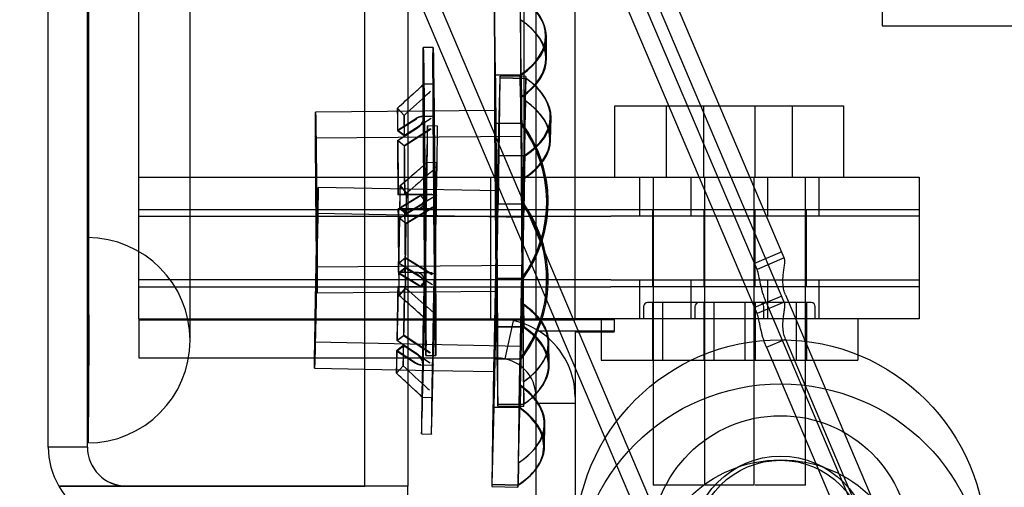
# Model space of a CAD drawing. Header units: inches. Extents: x 1 to 359, y -2 to 239.
# Tile 70 of 88: x 202.44 to 204.84, y 83.59 to 84.73. Entities that reach past the tile are written whole.
import ezdxf
from ezdxf.enums import TextEntityAlignment as Align
from ezdxf.lldxf.tags import DXFTag

# ---------------------------------------------------------------- set-up
doc = ezdxf.new("R2010")
doc.units = ezdxf.units.IN
doc.header["$MEASUREMENT"] = 0
for name, color, linetype in [('COM53964-2', 7, 'Continuous'), ('COM70098', 7, 'Continuous'), ('COM70220', 7, 'Continuous'), ('COM70739-9', 7, 'Continuous'), ('COM70839-3', 7, 'Continuous'), ('COM71196-8', 7, 'Continuous'), ('COM71299-8', 7, 'Continuous'), ('COM71300-8', 7, 'Continuous'), ('COM71301-8', 7, 'Continuous'), ('Default', 7, 'Continuous'), ('GSK87756', 7, 'Continuous'), ('NTS18147', 7, 'Continuous'), ('NTS86070', 7, 'Continuous'), ('ROL87452', 7, 'Continuous'), ('RVT17786', 7, 'Continuous'), ('SCC180005', 7, 'Continuous'), ('WAF25376', 7, 'Continuous'), ('WAM30038', 7, 'Continuous')]:
    doc.layers.add(name, color=color, linetype=linetype)
doc.styles.add('SEACAD_Times_New_Roman', font='times.ttf')
tags = doc.linetypes.add('HIDDEN2', pattern=[0.1875, 0.125, -0.0625]).pattern_tags.tags
tags[6:7] = [DXFTag(74, 4), DXFTag(75, 0), DXFTag(340, '0'), DXFTag(46, 0.0), DXFTag(50, 0.0), DXFTag(44, 0.0), DXFTag(45, 0.0)]
tags[4:5] = [DXFTag(74, 4), DXFTag(75, 0), DXFTag(340, '0'), DXFTag(46, 0.0), DXFTag(50, 0.0), DXFTag(44, 0.0), DXFTag(45, 0.0)]
doc.dimstyles.new('HAMMOND_(STH_-_540x360)', dxfattribs={"dimtxt": 2, "dimasz": 2.5, "dimexe": 1, "dimexo": 1, "dimgap": 0.5, "dimtad": 0, "dimtih": 1, "dimtoh": 1, "dimzin": 0, "dimdsep": 46, "dimtxsty": 'SEACAD_Times_New_Roman', "dimblk1": '_SE_FILLED', "dimblk2": '_SE_FILLED', "dimsah": 1, "dimcen": 1, "dimadec": 0, "dimazin": 0, "dimtfac": 0.8, "dimtofl": 0, "dimtmove": 0, "dimatfit": 3, "dimfxl": 1, "dimtolj": 1, "dimtzin": 0, "dimarcsym": 0})

# ---------------------------------------------------------------- blocks, each defined once
blk = doc.blocks.new('SE4')
at = {"layer": 'COM53964-2', "color": 7, "linetype": 'HIDDEN2'}
for p, q in [((204.5407, 84.8525), (204.5407, 84.7145)), ((204.5417, 84.7145), (204.5417, 84.8525)), ((204.5407, 84.7145), (226.9157, 84.7145))]:
    blk.add_line(p, q, dxfattribs=at)
at = {"layer": 'COM70098', "color": 7, "linetype": 'HIDDEN2'}
for p, q in [((202.7317, 84.3455), (203.8807, 84.3455)), ((203.5887, 84.2505), (203.5887, 84.3455)), ((203.8807, 84.3455), (204.6307, 84.3455)), ((203.9504, 84.3455), (203.9504, 84.2505)), ((204.0754, 84.3455), (204.0754, 84.2505)), ((204.2629, 84.2505), (204.2629, 84.3455)), ((204.3879, 84.2505), (204.3879, 84.3455)), ((204.6307, 84.3455), (204.6307, 84.2505)), ((202.7317, 84.2505), (203.8807, 84.2505)), ((204.6307, 84.2505), (203.8807, 84.2505)), ((203.8807, 84.0955), (202.7317, 84.0955)), ((203.5887, 84.0005), (203.5887, 84.0955)), ((203.8807, 84.0955), (204.6307, 84.0955)), ((203.9504, 84.0955), (203.9504, 84.0005)), ((204.0754, 84.0955), (204.0754, 84.0005)), ((204.2629, 84.0005), (204.2629, 84.0955)), ((204.3879, 84.0005), (204.3879, 84.0955)), ((204.6307, 84.0955), (204.6307, 84.0005)), ((204.6307, 84.0005), (203.8807, 84.0005))]:
    blk.add_line(p, q, dxfattribs=at)
at = {"layer": 'COM70220', "color": 7, "linetype": 'HIDDEN2'}
for p, q in [((202.6077, 84.1985), (202.6077, 145.2585)), ((202.6087, 84.1985), (202.6087, 145.2585)), ((202.6107, 84.1985), (202.6107, 145.2585)), ((202.8567, 84.1985), (202.8567, 145.2585)), ((202.6077, 83.6995), (202.6077, 84.1985)), ((202.6077, 84.1975), (202.6087, 84.1975)), ((202.6087, 83.6995), (202.6087, 84.1985)), ((202.6087, 84.1975), (202.6107, 83.9485)), ((202.6107, 83.9485), (202.6107, 84.1985)), ((202.8567, 83.9485), (202.8567, 84.1985)), ((202.6107, 83.9485), (202.6087, 83.6995)), ((202.6087, 83.6995), (202.6077, 83.6995))]:
    blk.add_line(p, q, dxfattribs=at)
for start, end in [(0, 90), (270, 0)]:
    blk.add_arc((202.6067, 83.9485), 0.25, start, end, dxfattribs=at)
at = {"layer": 'COM70739-9', "color": 7, "linetype": 'HIDDEN2'}
blk.add_line((203.6687, 144.9655), (203.6687, 84.3455), dxfattribs=at)
at = {"layer": 'COM70839-3', "color": 7, "linetype": 'HIDDEN2'}
for p, q in [((204.3026, 84.1492), (203.5264, 85.9784)), ((204.2363, 84.1211), (203.4601, 85.9503)), ((204.3026, 84.0417), (203.5264, 85.8709)), ((204.2363, 84.0136), (203.4601, 85.8428)), ((203.0375, 85.771), (204.1345, 83.1858)), ((203.0375, 85.6635), (203.7432, 84.0005)), ((204.2964, 84.1637), (204.2302, 84.1356)), ((204.3026, 84.1492), (204.2363, 84.1211)), ((204.2964, 84.0562), (204.2302, 84.0281)), ((204.3057, 84.059), (204.5936, 83.3806)), ((204.3026, 84.0417), (204.2363, 84.0136)), ((204.2593, 84.0393), (204.5472, 83.3609)), ((203.7559, 83.9705), (204.1345, 83.0783)), ((204.2593, 83.9318), (204.3057, 83.9515)), ((204.2593, 83.9318), (204.5472, 83.2534)), ((204.3057, 83.9515), (204.5936, 83.2731))]:
    blk.add_line(p, q, dxfattribs=at)
at = {"layer": 'COM70839-3', "color": 7, "linetype": 'Continuous'}
blk.add_line((203.7432, 84.0005), (203.7559, 83.9705), dxfattribs=at)
at = {"layer": 'COM70839-3', "color": 7, "linetype": 'HIDDEN2'}
for points, knots in [([(204.3057, 84.059), (204.3049, 84.061), (204.3034, 84.0649), (204.3016, 84.071), (204.3004, 84.0772), (204.2988, 84.0905), (204.2997, 84.1061), (204.3017, 84.1195), (204.3028, 84.127), (204.3036, 84.133), (204.3041, 84.1391), (204.304, 84.1448), (204.3031, 84.1477), (204.3026, 84.1492)], [0, 0, 0, 0, 0.049102, 0.098523, 0.149018, 0.200844, 0.426475, 0.554365, 0.622319, 0.692911, 0.79099, 0.893216, 1, 1, 1, 1]), ([(204.2593, 84.0393), (204.2588, 84.0406), (204.2583, 84.0418), (204.2577, 84.0432), (204.2575, 84.0436), (204.2572, 84.0444), (204.2571, 84.0446), (204.2561, 84.0472), (204.2554, 84.0491), (204.2534, 84.0547), (204.252, 84.0588), (204.2485, 84.0705), (204.2466, 84.0781), (204.2418, 84.1), (204.2399, 84.1127), (204.2363, 84.1211)], [0, 0, 0, 0, 0.03125, 0.03125, 0.046875, 0.046875, 0.0625, 0.0625, 0.125, 0.125, 0.25, 0.25, 0.5, 0.5, 1, 1, 1, 1]), ([(204.3057, 83.9515), (204.3049, 83.9535), (204.3034, 83.9574), (204.3016, 83.9634), (204.3004, 83.9697), (204.2988, 83.983), (204.2997, 83.9986), (204.3017, 84.012), (204.3028, 84.0194), (204.3036, 84.0255), (204.3041, 84.0315), (204.304, 84.0373), (204.3031, 84.0402), (204.3026, 84.0417)], [0, 0, 0, 0, 0.049102, 0.098523, 0.149018, 0.200844, 0.426475, 0.554365, 0.622319, 0.692911, 0.79099, 0.893216, 1, 1, 1, 1]), ([(204.2593, 83.9318), (204.2588, 83.9331), (204.2583, 83.9342), (204.2577, 83.9357), (204.2575, 83.9361), (204.2572, 83.9369), (204.2571, 83.9371), (204.2561, 83.9397), (204.2554, 83.9416), (204.2534, 83.9472), (204.252, 83.9513), (204.2485, 83.963), (204.2466, 83.9706), (204.2418, 83.9925), (204.2399, 84.0052), (204.2363, 84.0136)], [0, 0, 0, 0, 0.03125, 0.03125, 0.046875, 0.046875, 0.0625, 0.0625, 0.125, 0.125, 0.25, 0.25, 0.5, 0.5, 1, 1, 1, 1])]:
    blk.add_open_spline(points, degree=3, knots=knots, dxfattribs=at)
at = {"layer": 'COM71196-8', "color": 7, "linetype": 'Continuous'}
for p, q in [((203.2817, 83.5936), (203.2817, 145.9354)), ((202.5117, 83.6885), (202.5117, 145.8405)), ((203.3867, 83.9055), (203.3867, 83.5936)), ((202.7017, 83.5936), (202.5371, 83.5936)), ((202.5371, 83.5935), (202.7017, 83.5935)), ((202.7017, 83.5936), (203.2817, 83.5936)), ((203.3867, 83.5935), (202.7017, 83.5935)), ((203.3867, 83.5936), (203.2817, 83.5936)), ((203.3867, 83.4985), (203.3867, 83.5935))]:
    blk.add_line(p, q, dxfattribs=at)
at = {"layer": 'COM71196-8', "color": 7, "linetype": 'HIDDEN2'}
for p, q in [((202.6067, 83.6885), (202.6067, 145.8405)), ((203.3867, 145.4055), (203.3867, 83.9055)), ((202.6067, 83.6885), (202.5117, 83.6885))]:
    blk.add_line(p, q, dxfattribs=at)
at = {"layer": 'COM71196-8', "color": 7, "linetype": 'Continuous'}
for start, end in [(180, 210), (210, 270)]:
    blk.add_arc((202.7017, 83.6885), 0.19, start, end, dxfattribs=at)
at = {"layer": 'COM71196-8', "color": 7, "linetype": 'HIDDEN2'}
blk.add_arc((202.7017, 83.6885), 0.095, 180, 270, dxfattribs=at)
at = {"layer": 'COM71196-8', "color": 7, "linetype": 'Continuous'}
blk.add_ellipse((202.7017, 83.6885), major_axis=(0.19, 0), ratio=0.999171, start_param=3.141593, end_param=3.665191, dxfattribs=at)
at = {"layer": 'COM71196-8', "color": 7, "linetype": 'HIDDEN2'}
blk.add_ellipse((202.7017, 83.6885), major_axis=(0.095, 0), ratio=0.999171, start_param=3.141593, end_param=4.712389, dxfattribs=at)
at = {"layer": 'COM71299-8', "color": 7, "linetype": 'HIDDEN2'}
for p, q in [((202.7317, 84.0005), (202.7317, 83.9055)), ((203.6235, 83.9034), (203.6434, 83.9963)), ((202.7317, 83.9055), (203.2817, 83.9055)), ((203.6987, 83.7955), (203.7937, 83.7955))]:
    blk.add_line(p, q, dxfattribs=at)
at = {"layer": 'COM71299-8', "color": 7, "linetype": 'Continuous'}
for p, q in [((203.6987, 76.8155), (203.6987, 83.9705)), ((203.7937, 83.9705), (203.6987, 83.9705)), ((203.2817, 83.9055), (203.6037, 83.9055))]:
    blk.add_line(p, q, dxfattribs=at)
for radius, start in [(0.19, 58.4332), (0.095, 0)]:
    blk.add_arc((203.6037, 83.8105), radius, start, 90, dxfattribs=at)
at = {"layer": 'COM71299-8', "color": 7, "linetype": 'HIDDEN2'}
blk.add_arc((203.6037, 83.8105), 0.19, 0, 58.4332, dxfattribs=at)
at = {"layer": 'COM71300-8', "color": 7, "linetype": 'HIDDEN2'}
for p, q in [((202.7317, 83.998), (203.6037, 83.998)), ((203.6037, 83.998), (203.7127, 83.998)), ((203.6987, 84.0005), (203.6987, 83.998)), ((203.7443, 83.998), (203.7937, 83.998)), ((203.7937, 84.0005), (203.7937, 83.998)), ((203.8887, 83.998), (203.7937, 83.998)), ((203.8887, 83.968), (203.7937, 83.968)), ((203.8887, 83.968), (203.8887, 83.9705))]:
    blk.add_line(p, q, dxfattribs=at)
at = {"layer": 'COM71300-8', "color": 7, "linetype": 'Continuous'}
blk.add_line((203.7127, 83.998), (203.7443, 83.998), dxfattribs=at)
at = {"layer": 'COM71301-8', "color": 7, "linetype": 'HIDDEN2'}
for p, q in [((202.7317, 84.0005), (202.7317, 145.3105)), ((203.7937, 84.0005), (203.7937, 145.3105)), ((202.7317, 84.0005), (203.2817, 84.0005))]:
    blk.add_line(p, q, dxfattribs=at)
at = {"layer": 'COM71301-8', "color": 7, "linetype": 'Continuous'}
for p, q in [((203.6987, 84.0005), (203.6987, 145.3105)), ((203.2817, 84.0005), (203.6037, 84.0005)), ((203.6037, 84.0005), (203.6987, 84.0005)), ((203.8887, 84.0005), (203.6987, 84.0005)), ((203.8887, 84.0005), (203.8887, 83.9705)), ((203.8887, 83.9705), (203.7937, 83.9705)), ((203.7937, 83.9705), (203.7937, 76.7205))]:
    blk.add_line(p, q, dxfattribs=at)
at = {"layer": 'GSK87756', "color": 7, "linetype": 'HIDDEN2'}
for p, q in [((202.7317, 84.267), (203.8807, 84.267)), ((203.5887, 84.079), (203.5887, 84.267)), ((203.8807, 84.267), (204.6307, 84.267)), ((203.9817, 84.267), (203.9817, 84.079)), ((204.1067, 84.267), (204.1067, 84.079)), ((204.2317, 84.079), (204.2317, 84.267)), ((204.3567, 84.079), (204.3567, 84.267)), ((204.6307, 84.267), (204.6307, 84.079)), ((202.7317, 84.079), (203.8807, 84.079)), ((204.6307, 84.079), (203.8807, 84.079))]:
    blk.add_line(p, q, dxfattribs=at)
at = {"layer": 'NTS18147', "color": 7, "linetype": 'HIDDEN2'}
for p, q in [((203.5969, 84.7831), (203.5972, 84.5944)), ((203.6003, 84.5944), (203.5974, 84.7831)), ((203.6605, 84.7291), (203.6599, 84.7836)), ((203.6607, 84.7291), (203.6604, 84.7837)), ((203.6605, 84.7291), (203.6608, 84.5403)), ((203.6636, 84.5403), (203.6607, 84.7291)), ((203.7226, 84.636), (203.722, 84.6905)), ((203.7242, 84.6345), (203.7238, 84.6891)), ((203.6602, 84.5949), (203.5972, 84.5944)), ((203.6003, 84.5944), (203.6633, 84.5949)), ((203.6108, 84.5875), (203.6058, 84.3988)), ((203.6089, 84.3987), (203.6113, 84.5875)), ((203.6108, 84.5875), (203.6738, 84.5862)), ((203.6741, 84.5909), (203.6111, 84.5921)), ((203.6743, 84.5862), (203.6113, 84.5875)), ((203.6608, 84.5403), (203.6602, 84.5949)), ((203.6636, 84.5403), (203.6633, 84.5949)), ((203.6728, 84.5317), (203.6738, 84.5862)), ((203.6731, 84.5317), (203.6743, 84.5862)), ((203.6728, 84.5317), (203.6678, 84.343)), ((203.6707, 84.3429), (203.6731, 84.5317)), ((203.5995, 84.5078), (203.162, 84.5041)), ((203.7323, 84.4368), (203.7333, 84.4914)), ((203.7339, 84.4354), (203.7351, 84.4899)), ((203.5979, 84.4765), (203.6609, 84.4771)), ((203.5979, 84.4765), (203.6011, 84.099)), ((203.6645, 84.4771), (203.6015, 84.4766)), ((203.6047, 84.099), (203.6015, 84.4766)), ((203.6612, 84.4771), (203.6609, 84.4771)), ((203.6612, 84.4771), (203.6644, 84.0996)), ((203.6675, 84.0996), (203.6643, 84.4771)), ((203.6643, 84.4771), (203.6645, 84.4771)), ((203.663, 84.4448), (203.1625, 84.4406)), ((203.6688, 84.3975), (203.6058, 84.3988)), ((203.6089, 84.3987), (203.6719, 84.3975)), ((203.6678, 84.343), (203.6688, 84.3975)), ((203.6707, 84.3429), (203.6719, 84.3975)), ((203.6056, 84.3122), (203.1682, 84.3208)), ((203.6032, 84.281), (203.5958, 83.9055)), ((203.5994, 83.9035), (203.6068, 84.2809)), ((203.6032, 84.281), (203.6662, 84.2797)), ((203.6698, 84.2797), (203.6068, 84.2809)), ((203.6664, 84.2797), (203.659, 83.9023)), ((203.6621, 83.9022), (203.6695, 84.2797)), ((203.6664, 84.2797), (203.6662, 84.2797)), ((203.6695, 84.2797), (203.6698, 84.2797)), ((203.6674, 84.2474), (203.167, 84.2573)), ((203.1652, 84.1276), (203.6657, 84.1318)), ((203.6641, 84.0996), (203.6011, 84.099)), ((203.6047, 84.099), (203.6677, 84.0996)), ((203.6644, 84.0996), (203.6641, 84.0996)), ((203.6675, 84.0996), (203.6677, 84.0996)), ((203.1657, 84.0641), (203.6032, 84.0678)), ((203.665, 84.0363), (203.6679, 83.8475)), ((203.665, 84.0363), (203.6653, 84.0005)), ((203.6682, 83.8475), (203.6679, 84.0363)), ((203.6679, 84.0363), (203.6685, 83.9817)), ((203.6024, 83.9812), (203.6654, 83.9817)), ((203.6024, 83.9812), (203.6035, 83.9055)), ((203.6685, 83.9817), (203.6055, 83.9812)), ((203.6058, 83.7925), (203.6055, 83.9812)), ((203.6653, 83.9902), (203.6654, 83.9817)), ((203.1608, 83.9444), (203.6612, 83.9345)), ((203.7288, 83.8872), (203.7285, 83.9417)), ((203.7306, 83.8886), (203.73, 83.9432)), ((203.5994, 83.9035), (203.6623, 83.9022)), ((203.6587, 83.9023), (203.6036, 83.9034)), ((203.659, 83.9023), (203.6587, 83.9023)), ((203.6621, 83.9022), (203.6623, 83.9022)), ((203.1595, 83.8809), (203.4463, 83.8752)), ((203.5952, 83.8723), (203.5969, 83.8723)), ((203.6579, 83.839), (203.6554, 83.6503)), ((203.6557, 83.6503), (203.6607, 83.839)), ((203.6579, 83.839), (203.6568, 83.7882)), ((203.6607, 83.839), (203.6598, 83.7844)), ((203.6679, 83.8475), (203.6683, 83.793)), ((203.6682, 83.8475), (203.6688, 83.7934)), ((203.6058, 83.7925), (203.6688, 83.793)), ((203.5918, 83.597), (203.5968, 83.7857)), ((203.6598, 83.7844), (203.5968, 83.7857)), ((203.7174, 83.6882), (203.7186, 83.7427)), ((203.7193, 83.6896), (203.7202, 83.7441)), ((203.6554, 83.6503), (203.6542, 83.5957)), ((203.6557, 83.6503), (203.6548, 83.5961)), ((203.5918, 83.597), (203.6548, 83.5957))]:
    blk.add_line(p, q, dxfattribs=at)
at = {"layer": 'NTS18147', "color": 7, "linetype": 'Continuous'}
for p, q in [((203.6653, 84.0005), (203.6653, 83.9902)), ((203.5958, 83.9055), (203.5957, 83.9035)), ((203.6036, 83.9034), (203.5957, 83.9035)), ((203.6035, 83.9055), (203.6053, 83.7924)), ((203.4463, 83.8752), (203.5952, 83.8723)), ((203.6683, 83.793), (203.6053, 83.7924)), ((203.6056, 83.7878), (203.6686, 83.7883)), ((203.6568, 83.7882), (203.6567, 83.7845)), ((203.6688, 83.7934), (203.6688, 83.793)), ((203.5937, 83.7857), (203.5912, 83.597)), ((203.5937, 83.7857), (203.6567, 83.7845)), ((203.6542, 83.5957), (203.5912, 83.597)), ((203.5914, 83.5923), (203.6544, 83.5911)), ((203.6548, 83.5961), (203.6548, 83.5957))]:
    blk.add_line(p, q, dxfattribs=at)
at = {"layer": 'NTS18147', "color": 7, "linetype": 'HIDDEN2'}
for centre, start, end in [((203.4062, 84.2861), 324.1193, 36.8513), ((203.4064, 84.2861), 324.1193, 36.8513), ((203.4096, 84.2862), 324.1193, 36.8513), ((203.4098, 84.2862), 324.1193, 36.8513), ((203.4062, 84.0961), 322.5032, 35.2352), ((203.4064, 84.0961), 322.5032, 35.2352), ((203.4095, 84.096), 342.5442, 35.2352), ((203.4098, 84.096), 342.5452, 35.2352), ((203.4095, 84.096), 322.5032, 341.1908), ((203.4098, 84.096), 322.5032, 341.1463)]:
    blk.add_arc(centre, 0.3183, start, end, dxfattribs=at)
at = {"layer": 'NTS18147', "color": 7, "linetype": 'Continuous'}
for centre, start, end in [((203.4095, 84.096), 341.1908, 342.5442), ((203.4098, 84.096), 341.1463, 342.5452)]:
    blk.add_arc(centre, 0.3183, start, end, dxfattribs=at)
at = {"layer": 'NTS18147', "color": 7, "linetype": 'HIDDEN2'}
for centre, major_axis, ratio, start_param, end_param in [((203.4037, 84.6871), (-0.3183, -0.0034), 0.499987, 2.502372, 3.771791), ((203.4055, 84.6871), (-0.3183, -0.002), 0.500005, 2.511394, 3.780813), ((203.4043, 84.6325), (-0.3183, -0.0034), 0.499987, 2.502372, 3.771791), ((203.4058, 84.6325), (-0.3183, -0.002), 0.500005, 2.511394, 3.780813), ((203.6013, 84.2878), (-0.0042, 0.5), 0.003907, 0.910709, 1.183666), ((203.6013, 84.2878), (-0.0042, 0.5), 0.003907, -1.183686, -0.910729), ((203.6013, 84.0922), (-0.0099, -0.4999), 0.003907, 3.005105, 3.278062), ((203.6643, 84.2883), (-0.0042, 0.5), 0.003907, 0.910709, 1.183666), ((203.6643, 84.2883), (-0.0042, 0.5), 0.003907, -1.183686, -0.910729), ((203.415, 84.497), (-0.3183, 0.0056), 0.499988, 2.502372, 3.771791), ((203.4168, 84.4969), (-0.3183, 0.007), 0.500004, 2.511394, 3.780813), ((203.6643, 84.091), (-0.0099, -0.4999), 0.003907, 3.005105, 3.278062), ((203.414, 84.4424), (-0.3183, 0.0056), 0.499988, 2.502372, 3.771791), ((203.4156, 84.4424), (-0.3183, 0.007), 0.500004, 2.511394, 3.780813), ((203.1639, 84.2841), (0.0019, -0.22), 0.003907, 0, 6.283175), ((203.6013, 84.0922), (0.0099, 0.4999), 0.003907, 0.91071, 1.183667), ((203.6013, 84.0922), (0.0099, 0.4999), 0.003907, -1.183685, -0.910728), ((203.6643, 84.091), (0.0099, 0.4999), 0.003907, 0.91071, 1.183667), ((203.6643, 84.091), (0.0099, 0.4999), 0.003907, -1.183685, -0.910728), ((203.1639, 84.1009), (-0.0043, -0.22), 0.003907, 0, 6.283176), ((203.6643, 84.2883), (0.0042, -0.5), 0.003907, -1.183686, -0.957444), ((203.6643, 84.2883), (0.0042, -0.5), 0.003907, 0.910709, 1.183666), ((203.6013, 84.2878), (0.0042, -0.5), 0.003907, -1.183686, -0.910729), ((203.6013, 84.2878), (0.0042, -0.5), 0.003907, 0.910709, 1.183666), ((203.4101, 83.9397), (-0.3183, -0.002), 0.500005, 3.520826, 3.780813), ((203.4117, 83.9398), (-0.3183, -0.0034), 0.499987, 3.51171, 3.771791), ((203.6643, 84.2883), (0.0042, -0.5), 0.003907, -0.932109, -0.910729), ((203.4105, 83.8852), (-0.3183, -0.002), 0.500005, 2.697258, 3.780813), ((203.4123, 83.8852), (-0.3183, -0.0034), 0.499987, 2.68242, 3.771791), ((203.4101, 83.9397), (-0.3183, -0.002), 0.500005, 2.511394, 3.323652), ((203.4117, 83.9398), (-0.3183, -0.0034), 0.499987, 2.502372, 3.314557), ((203.6013, 84.0922), (-0.0099, -0.4999), 0.003907, 0.91071, 1.183667), ((203.6643, 84.091), (-0.0099, -0.4999), 0.003907, -1.183685, -0.910728), ((203.6643, 84.091), (-0.0099, -0.4999), 0.003907, 0.91071, 1.183667), ((203.4003, 83.7497), (-0.3183, 0.007), 0.500004, 3.575099, 3.780813), ((203.4019, 83.7497), (-0.3183, 0.0056), 0.499988, 3.574759, 3.771791), ((203.6013, 84.2878), (-0.0042, 0.5), 0.003907, 3.141593, 3.278061), ((203.4003, 83.7497), (-0.3183, 0.007), 0.500004, 2.511394, 3.508592), ((203.4019, 83.7497), (-0.3183, 0.0056), 0.499988, 2.502372, 3.520334), ((203.401, 83.6951), (-0.3183, 0.0056), 0.499988, 2.78871, 3.771791), ((203.3991, 83.6952), (-0.3183, 0.007), 0.500004, 2.807566, 3.497614), ((203.6013, 84.0922), (0.0099, 0.4999), 0.003907, 3.141593, 3.278062)]:
    blk.add_ellipse(centre, major_axis=major_axis, ratio=ratio, start_param=start_param, end_param=end_param, dxfattribs=at)
for centre, major_axis in [((203.6013, 84.2878), (0.0019, -0.22)), ((203.1639, 84.2841), (0.0013, -0.1565)), ((203.6643, 84.2883), (0.0013, -0.1565)), ((203.6013, 84.0922), (-0.0043, -0.22)), ((203.1639, 84.1009), (-0.0031, -0.1565)), ((203.6643, 84.091), (-0.0031, -0.1565))]:
    blk.add_ellipse(centre, major_axis=major_axis, ratio=0.003907, dxfattribs=at)
at = {"layer": 'NTS18147', "color": 7, "linetype": 'Continuous'}
for centre, major_axis, ratio, start_param, end_param in [((203.6643, 84.2883), (0.0042, -0.5), 0.003907, -0.957444, -0.932109), ((203.4101, 83.9397), (-0.3183, -0.002), 0.500005, 3.323652, 3.520826), ((203.4117, 83.9398), (-0.3183, -0.0034), 0.499987, 3.314557, 3.51171), ((203.6013, 84.0922), (-0.0099, -0.4999), 0.003907, -1.183685, -0.910728), ((203.4105, 83.8852), (-0.3183, -0.002), 0.500005, -3.771791, -3.585927), ((203.4123, 83.8852), (-0.3183, -0.0034), 0.499987, -3.780813, -3.600765), ((203.6013, 84.2878), (-0.0042, 0.5), 0.003907, 3.005104, 3.141593), ((203.6643, 84.2883), (-0.0042, 0.5), 0.003907, 3.005104, 3.278061), ((203.4003, 83.7497), (-0.3183, 0.007), 0.500004, 3.508592, 3.575099), ((203.4019, 83.7497), (-0.3183, 0.0056), 0.499988, 3.520334, 3.574759), ((203.3991, 83.6952), (-0.3183, 0.007), 0.500004, 3.497614, 3.780813), ((203.3991, 83.6952), (-0.3183, 0.007), 0.500004, 2.511394, 2.807566), ((203.401, 83.6951), (-0.3183, 0.0056), 0.499988, 2.502372, 2.78871), ((203.6013, 84.0922), (0.0099, 0.4999), 0.003907, 3.005105, 3.141593), ((203.6643, 84.091), (0.0099, 0.4999), 0.003907, 3.005105, 3.278062)]:
    blk.add_ellipse(centre, major_axis=major_axis, ratio=ratio, start_param=start_param, end_param=end_param, dxfattribs=at)
at = {"layer": 'NTS86070', "color": 7, "linetype": 'HIDDEN2'}
for p, q in [((203.9602, 84.0305), (203.9602, 84.0005)), ((204.2432, 84.0405), (203.9702, 84.0405)), ((203.9817, 84.0405), (203.9817, 83.9005)), ((204.0062, 84.0405), (204.0062, 83.9005)), ((204.0852, 84.0305), (204.0852, 84.0005)), ((204.1067, 84.0405), (204.1067, 83.9005)), ((204.1312, 84.0405), (204.1312, 83.9005)), ((204.2072, 83.9005), (204.2072, 84.0405)), ((204.2317, 84.0405), (204.2317, 83.9005)), ((204.3682, 84.0405), (204.2432, 84.0405)), ((204.2532, 84.0005), (204.2532, 84.0305)), ((204.3322, 83.9005), (204.3322, 84.0405)), ((204.3567, 84.0405), (204.3567, 83.9005)), ((204.3782, 84.0005), (204.3782, 84.0305)), ((203.8567, 84.0005), (203.8567, 83.9005)), ((203.9817, 84.0005), (203.9817, 83.9005)), ((204.3567, 84.0005), (204.3567, 83.9005)), ((204.4817, 84.0005), (204.4817, 83.9005)), ((203.8567, 83.9005), (204.3567, 83.9005)), ((204.3547, 83.9005), (204.4817, 83.9005))]:
    blk.add_line(p, q, dxfattribs=at)
for centre, start, end in [((203.9702, 84.0305), 90, 180), ((204.0952, 84.0305), 90, 180), ((204.2432, 84.0305), 0, 90), ((204.3682, 84.0305), 0, 90)]:
    blk.add_arc(centre, 0.01, start, end, dxfattribs=at)
at = {"layer": 'ROL87452', "color": 7, "linetype": 'HIDDEN2'}
for centre, radius in [((204.2937, 83.4499), 0.5), ((204.2937, 83.3424), 0.5), ((204.2937, 83.4499), 0.2065)]:
    blk.add_circle(centre, radius, dxfattribs=at)
at = {"layer": 'RVT17786', "color": 7, "linetype": 'HIDDEN2'}
blk.add_circle((204.2937, 83.4499), 0.2165, dxfattribs=at)
at = {"layer": 'SCC180005', "color": 7, "linetype": 'HIDDEN2'}
for p, q in [((203.8907, 84.5195), (204.1067, 84.5195)), ((203.8907, 84.3455), (203.8907, 84.5195)), ((204.0157, 84.3455), (204.0157, 84.5195)), ((204.1067, 84.5195), (204.3227, 84.5195)), ((204.1067, 84.3455), (204.1067, 84.5195)), ((204.2317, 84.3455), (204.2317, 84.5195)), ((204.3227, 84.3455), (204.3227, 84.5195)), ((204.3227, 84.5195), (204.4477, 84.5195)), ((204.4477, 84.3455), (204.4477, 84.5195)), ((203.9837, 84.3455), (203.9837, 83.5955)), ((204.1087, 84.3455), (204.1087, 83.5955)), ((204.2297, 83.5955), (204.2297, 84.3455)), ((204.3547, 83.5955), (204.3547, 84.3455)), ((204.2297, 83.5955), (203.9837, 83.5955)), ((204.3547, 83.5955), (204.2317, 83.5955))]:
    blk.add_line(p, q, dxfattribs=at)
at = {"layer": 'WAF25376', "color": 7, "linetype": 'HIDDEN2'}
for centre in [(204.2937, 83.4499), (204.2937, 83.3424)]:
    blk.add_circle(centre, 0.315, dxfattribs=at)
at = {"layer": 'WAM30038', "color": 7, "linetype": 'HIDDEN2'}
for p, q in [((203.4482, 84.6615), (203.4242, 84.6613)), ((203.4489, 84.5723), (203.4249, 84.5721)), ((203.3775, 84.4962), (203.3614, 84.514)), ((203.3615, 84.514), (203.3776, 84.4962)), ((203.4059, 84.4882), (203.3613, 84.4595)), ((203.3625, 84.4596), (203.4073, 84.4882)), ((203.3774, 84.447), (203.442, 84.4885)), ((203.4434, 84.4885), (203.3785, 84.447)), ((203.4488, 84.4937), (203.4193, 84.4935)), ((203.4503, 84.4937), (203.4208, 84.4935)), ((203.3613, 84.4595), (203.3774, 84.447)), ((203.3615, 84.4348), (203.406, 84.4635)), ((203.3785, 84.447), (203.3625, 84.4596)), ((203.4076, 84.4635), (203.3628, 84.4348)), ((203.4421, 84.4638), (203.3776, 84.4222)), ((203.3788, 84.4222), (203.4437, 84.4638)), ((203.4587, 84.4701), (203.4347, 84.4706)), ((203.3776, 84.4222), (203.3615, 84.4348)), ((203.3628, 84.4348), (203.3788, 84.4222)), ((203.4569, 84.3809), (203.433, 84.3814)), ((203.3834, 84.3068), (203.3678, 84.3251)), ((203.368, 84.3251), (203.3835, 84.3068)), ((203.4071, 84.3036), (203.3624, 84.3033)), ((203.3624, 84.3033), (203.3784, 84.3034)), ((203.3641, 84.3033), (203.4092, 84.3037)), ((203.38, 84.3034), (203.3641, 84.3033)), ((203.4116, 84.2981), (203.3662, 84.2707)), ((203.3674, 84.2707), (203.4129, 84.2981)), ((203.3784, 84.3034), (203.4432, 84.3039)), ((203.4453, 84.304), (203.38, 84.3034)), ((203.382, 84.2576), (203.4477, 84.2974)), ((203.4491, 84.2973), (203.383, 84.2576)), ((203.4071, 84.3036), (203.4432, 84.3039)), ((203.4092, 84.3037), (203.4453, 84.304)), ((203.4547, 84.3024), (203.4251, 84.3029)), ((203.4561, 84.3023), (203.4266, 84.3029)), ((203.3627, 84.2683), (203.4074, 84.2686)), ((203.3787, 84.2684), (203.3627, 84.2683)), ((203.4095, 84.2687), (203.3644, 84.2683)), ((203.3644, 84.2683), (203.3803, 84.2684)), ((203.3656, 84.2459), (203.411, 84.2733)), ((203.3662, 84.2707), (203.382, 84.2576)), ((203.4126, 84.2733), (203.367, 84.2459)), ((203.383, 84.2576), (203.3674, 84.2707)), ((203.4435, 84.2689), (203.3787, 84.2684)), ((203.3803, 84.2684), (203.4456, 84.269)), ((203.4471, 84.2726), (203.3814, 84.2329)), ((203.3826, 84.2329), (203.4487, 84.2726)), ((203.4074, 84.2686), (203.4435, 84.2689)), ((203.4095, 84.2687), (203.4456, 84.269)), ((203.3814, 84.2329), (203.3656, 84.2459)), ((203.367, 84.2459), (203.3826, 84.2329)), ((203.364, 84.1367), (203.3799, 84.1496)), ((203.3811, 84.1496), (203.3653, 84.1367)), ((203.3799, 84.1496), (203.4451, 84.1091)), ((203.4467, 84.1091), (203.3811, 84.1496)), ((203.409, 84.1088), (203.364, 84.1367)), ((203.3802, 84.1248), (203.3643, 84.112)), ((203.3653, 84.1367), (203.4106, 84.1088)), ((203.3655, 84.112), (203.3812, 84.1249)), ((203.4454, 84.0844), (203.3802, 84.1248)), ((203.3812, 84.1249), (203.4468, 84.0844)), ((203.3628, 84.1144), (203.3788, 84.1141)), ((203.4076, 84.1136), (203.3628, 84.1144)), ((203.3643, 84.112), (203.4093, 84.0841)), ((203.3646, 84.1144), (203.4097, 84.1135)), ((203.3805, 84.1141), (203.3646, 84.1144)), ((203.4107, 84.0841), (203.3655, 84.112)), ((203.3788, 84.1141), (203.4437, 84.1128)), ((203.4458, 84.1128), (203.3805, 84.1141)), ((203.4076, 84.1136), (203.4437, 84.1128)), ((203.4097, 84.1135), (203.4458, 84.1128)), ((203.4437, 84.1128), (203.4506, 84.1116)), ((203.3782, 84.0791), (203.3621, 84.0794)), ((203.3621, 84.0794), (203.4069, 84.0786)), ((203.409, 84.0785), (203.3639, 84.0794)), ((203.3639, 84.0794), (203.3798, 84.0791)), ((203.3653, 84.0575), (203.3811, 84.0756)), ((203.3812, 84.0756), (203.3654, 84.0575)), ((203.443, 84.0778), (203.3782, 84.0791)), ((203.3798, 84.0791), (203.4451, 84.0778)), ((203.4069, 84.0786), (203.443, 84.0778)), ((203.409, 84.0785), (203.4451, 84.0778)), ((203.4228, 84.0791), (203.4524, 84.0793)), ((203.4243, 84.0791), (203.4538, 84.0793)), ((203.4298, 84.0005), (203.4538, 84.0007)), ((203.3598, 83.9479), (203.376, 83.9603)), ((203.3773, 83.9603), (203.3611, 83.9479)), ((203.376, 83.9603), (203.4401, 83.918)), ((203.4417, 83.918), (203.3773, 83.9603)), ((203.3756, 83.9356), (203.3594, 83.9232)), ((203.404, 83.9188), (203.3598, 83.9479)), ((203.3605, 83.9232), (203.3767, 83.9356)), ((203.3611, 83.9479), (203.4056, 83.9187)), ((203.4397, 83.8933), (203.3756, 83.9356)), ((203.3767, 83.9356), (203.4411, 83.8933)), ((203.3594, 83.9232), (203.3867, 83.9052)), ((203.405, 83.894), (203.3605, 83.9232)), ((203.4305, 83.9113), (203.4545, 83.9115)), ((203.3588, 83.8687), (203.3751, 83.8864)), ((203.3752, 83.8864), (203.3589, 83.8687)), ((203.4169, 83.8886), (203.4465, 83.888)), ((203.4184, 83.8886), (203.448, 83.888)), ((203.4217, 83.8099), (203.4457, 83.8095))]:
    blk.add_line(p, q, dxfattribs=at)
at = {"layer": 'WAM30038', "color": 7, "linetype": 'Continuous'}
for p, q in [((203.3867, 83.9052), (203.4036, 83.894)), ((203.4199, 83.7207), (203.4439, 83.7203))]:
    blk.add_line(p, q, dxfattribs=at)
at = {"layer": 'WAM30038', "color": 7, "linetype": 'HIDDEN2'}
for centre, radius, start, end in [((202.7237, 85.3061), 1.0152, 312.2292, 313.6918), ((202.9419, 85.0682), 0.6924, 312.0979, 314.2342), ((202.7527, 85.1349), 1.0151, 310.6131, 312.0758), ((202.9641, 84.8909), 0.6924, 310.4818, 312.618), ((203.4082, 84.2856), 0.018, 2.1521, 93.4581), ((203.4081, 84.2867), 0.0181, 267.7382, 358.5938), ((203.4103, 84.2868), 0.0181, 267.312, 358.6091), ((203.4081, 84.0955), 0.018, 0.536, 91.842), ((203.4081, 84.0966), 0.0181, 266.1221, 356.9777), ((203.4103, 84.0966), 0.0181, 265.6959, 356.993), ((202.697, 83.2059), 1.0809, 47.3226, 48.6963), ((202.9392, 83.4786), 0.7163, 46.7726, 48.8376), ((202.9166, 83.3021), 0.7163, 45.1564, 47.2215)]:
    blk.add_arc(centre, radius, start, end, dxfattribs=at)
at = {"layer": 'WAM30038', "color": 7, "linetype": 'Continuous'}
blk.add_arc((202.6668, 83.0362), 1.081, 45.7066, 47.0802, dxfattribs=at)
at = {"layer": 'WAM30038', "color": 7, "linetype": 'HIDDEN2'}
for centre in [(203.4273, 84.2863), (203.4513, 84.2865)]:
    blk.add_ellipse(centre, major_axis=(-0.0032, 0.375), ratio=0.003907, dxfattribs=at)
for centre, major_axis, start_param, end_param in [((203.4273, 84.2863), (0.0024, -0.2858), 3.141583, 3.926981), ((203.4273, 84.2863), (-0.0024, 0.2858), 5.497777, 6.283175), ((203.4513, 84.2865), (-0.0023, 0.275), 0.059484, 0.725894), ((203.4491, 84.5548), (0.0001, -0.0175), 1.935129, 4.348036), ((203.4513, 84.2865), (-0.0023, 0.275), -0.725914, -0.059504), ((203.3634, 84.2858), (-0.0019, 0.2289), 0.076505, 0.708873), ((203.3634, 84.2858), (-0.0019, 0.2289), -0.708894, -0.076525), ((203.3793, 84.2859), (-0.0018, 0.211), 0.083024, 0.702354), ((203.3793, 84.2859), (-0.0018, 0.211), -0.702374, -0.083044), ((203.4273, 84.2863), (-0.0024, 0.2858), 0.785388, 1.570786), ((203.4273, 84.2863), (-0.0024, 0.2858), 4.712379, 5.497777), ((203.449, 84.4762), (0.0001, -0.0175), 2.720527, 5.133434), ((203.4505, 84.4762), (0.0001, -0.0175), 1.149731, 3.562638), ((203.4273, 84.0957), (0.0074, 0.3749), 3.141593, 6.283185), ((203.4273, 84.0957), (0.0074, 0.3749), 0, 2.102759), ((203.4513, 84.0952), (0.0074, 0.3749), 4.085452, 6.283185), ((203.4513, 84.2865), (-0.0023, 0.275), 0.844882, 1.511292), ((203.4513, 84.2865), (-0.0023, 0.275), -1.511312, -0.844902), ((203.3634, 84.2858), (-0.0019, 0.2289), 0.861903, 1.494272), ((203.3634, 84.2858), (-0.0019, 0.2289), -1.494292, -0.861923), ((203.3793, 84.2859), (-0.0018, 0.211), 0.868422, 1.487752), ((203.3793, 84.2859), (-0.0018, 0.211), -1.487773, -0.868442), ((203.4273, 84.0957), (-0.0056, -0.2857), 3.141584, 3.926982), ((203.4273, 84.0957), (0.0056, 0.2857), 5.497778, 6.283176), ((203.4513, 84.0952), (0.0054, 0.2749), 0.059485, 0.725895), ((203.4513, 84.0952), (0.0054, 0.2749), -0.725913, -0.059503), ((203.4566, 84.3634), (-0.0003, -0.0175), 1.93513, 4.348037), ((203.3634, 84.0969), (0.0045, 0.2289), 0.076505, 0.708874), ((203.3634, 84.0969), (0.0045, 0.2289), -0.708893, -0.076524), ((203.3793, 84.0966), (0.0042, 0.211), 0.083025, 0.702355), ((203.3793, 84.0966), (0.0042, 0.211), -0.702374, -0.083043), ((203.4273, 84.0957), (0.0056, 0.2857), 0.785389, 1.570787), ((203.4273, 84.0957), (0.0056, 0.2857), 4.71238, 5.497778), ((203.4503, 84.2865), (0.0001, -0.0175), 3.505925, 5.918832), ((203.4524, 84.2865), (-0.0001, 0.0175), 3.505925, 5.918832), ((203.4543, 84.2849), (-0.0003, -0.0175), 2.720528, 5.133435), ((203.4558, 84.2848), (-0.0003, -0.0175), 1.149732, 3.562639), ((203.3634, 84.2858), (0.0019, -0.2289), -1.494292, -0.861923), ((203.3634, 84.2858), (0.0019, -0.2289), 0.861903, 1.494272), ((203.3793, 84.2859), (0.0018, -0.211), -1.487773, -0.868442), ((203.3793, 84.2859), (0.0018, -0.211), 0.868422, 1.487752), ((203.4273, 84.2863), (0.0024, -0.2858), 4.712379, 5.497777), ((203.4273, 84.2863), (0.0024, -0.2858), 0.785388, 1.570786), ((203.4513, 84.2865), (0.0023, -0.275), -1.511312, -0.844902), ((203.4513, 84.0952), (0.0054, 0.2749), 0.844883, 1.511293), ((203.4513, 84.2865), (0.0023, -0.275), 0.844882, 1.511292), ((203.4513, 84.0952), (0.0054, 0.2749), -1.511311, -0.844902), ((203.3634, 84.0969), (0.0045, 0.2289), 0.861904, 1.494273), ((203.3634, 84.0969), (0.0045, 0.2289), -1.494291, -0.861922), ((203.3793, 84.0966), (0.0042, 0.211), 0.868423, 1.487753), ((203.3793, 84.0966), (0.0042, 0.211), -1.487772, -0.868441), ((203.3793, 84.2859), (0.0018, -0.211), -0.702374, -0.083044), ((203.3793, 84.2859), (0.0018, -0.211), 0.083024, 0.702354), ((203.3634, 84.2858), (0.0019, -0.2289), -0.708894, -0.076525), ((203.3634, 84.2858), (0.0019, -0.2289), 0.076505, 0.708873), ((203.4503, 84.0952), (-0.0003, -0.0175), 3.505926, 5.918833), ((203.4524, 84.0952), (0.0003, 0.0175), 3.505926, 5.918833), ((203.4522, 84.0968), (-0.0001, 0.0175), 1.149731, 3.562638), ((203.4537, 84.0968), (-0.0001, 0.0175), 2.720527, 5.133434), ((203.3634, 84.0969), (-0.0045, -0.2289), -1.494291, -0.861922), ((203.3634, 84.0969), (-0.0045, -0.2289), 0.861904, 1.494273), ((203.3793, 84.0966), (-0.0042, -0.211), -1.487772, -0.868441), ((203.3793, 84.0966), (-0.0042, -0.211), 0.868423, 1.487753), ((203.4273, 84.0957), (-0.0056, -0.2857), 4.71238, 5.497778), ((203.4273, 84.0957), (-0.0056, -0.2857), 0.785389, 1.570787), ((203.4273, 84.2863), (0.0024, -0.2858), 5.497777, 6.283175), ((203.4273, 84.2863), (-0.0024, 0.2858), 3.141583, 3.926981), ((203.4513, 84.0952), (0.0074, 0.3749), 1.570787, 2.101294), ((203.4513, 84.0952), (-0.0054, -0.2749), -1.511311, -0.844902), ((203.4513, 84.0952), (-0.0054, -0.2749), 0.844883, 1.511293), ((203.4513, 84.2865), (0.0023, -0.275), -0.725914, -0.059504), ((203.4513, 84.2865), (0.0023, -0.275), 0.059484, 0.725894), ((203.4536, 84.0182), (-0.0001, 0.0175), 1.935129, 4.348036), ((203.3793, 84.0966), (-0.0042, -0.211), -0.702374, -0.083043), ((203.3793, 84.0966), (-0.0042, -0.211), 0.083025, 0.702355), ((203.3634, 84.0969), (-0.0045, -0.2289), -0.708893, -0.076524), ((203.3634, 84.0969), (-0.0045, -0.2289), 0.076505, 0.708874), ((203.4468, 83.9055), (0.0003, 0.0175), 1.149732, 1.57239), ((203.4483, 83.9055), (0.0003, 0.0175), 2.720528, 5.133435), ((203.4273, 84.0957), (-0.0056, -0.2857), 5.497778, 6.283176), ((203.4273, 84.0957), (0.0056, 0.2857), 3.141584, 3.926982), ((203.4513, 84.0952), (-0.0054, -0.2749), 0.643501, 0.725895)]:
    blk.add_ellipse(centre, major_axis=major_axis, ratio=0.003907, start_param=start_param, end_param=end_param, dxfattribs=at)
at = {"layer": 'WAM30038', "color": 7, "linetype": 'Continuous'}
for centre, major_axis, start_param, end_param in [((203.4273, 84.0957), (0.0074, 0.3749), 2.102759, 3.141593), ((203.4513, 84.0952), (0.0074, 0.3749), 2.101294, 4.085452), ((203.4513, 84.0952), (-0.0054, -0.2749), -0.725913, -0.059503), ((203.4468, 83.9055), (0.0003, 0.0175), 1.57239, 3.562639), ((203.4513, 84.0952), (-0.0054, -0.2749), 0.059485, 0.643501), ((203.446, 83.827), (0.0003, 0.0175), 1.93513, 4.348037)]:
    blk.add_ellipse(centre, major_axis=major_axis, ratio=0.003907, start_param=start_param, end_param=end_param, dxfattribs=at)
at = {"layer": 'WAM30038', "color": 7, "linetype": 'HIDDEN2'}
for points, knots in [([(203.4421, 84.5547), (203.4405, 84.5533), (203.4389, 84.5519), (203.4374, 84.5504), (203.4174, 84.5324), (203.3974, 84.5143), (203.3775, 84.4962)], [0, 0, 0, 0, 0.073129, 0.073129, 0.073129, 1, 1, 1, 1]), ([(203.3614, 84.514), (203.3741, 84.5256), (203.3869, 84.5371), (203.3997, 84.5487), (203.4018, 84.5506), (203.4039, 84.5525), (203.406, 84.5544)], [0, 0, 0, 0, 0.858552, 0.858552, 0.858552, 1, 1, 1, 1]), ([(203.4193, 84.4935), (203.4189, 84.4934), (203.4185, 84.4934), (203.4144, 84.4929), (203.4102, 84.491), (203.4059, 84.4882)], [0.4389243, 0.4389243, 0.4389243, 0.4389243, 0.5, 0.5, 1, 1, 1, 1]), ([(203.406, 84.4635), (203.4081, 84.4648), (203.4102, 84.4664), (203.4143, 84.47), (203.4163, 84.472), (203.4199, 84.4764), (203.4216, 84.4788), (203.4241, 84.4838), (203.4248, 84.4863), (203.4248, 84.4884)], [0, 0, 0, 0, 0.25, 0.25, 0.5, 0.5, 0.75, 0.75, 1, 1, 1, 1]), ([(203.4073, 84.4882), (203.4094, 84.4896), (203.4115, 84.4907), (203.4156, 84.4925), (203.4177, 84.4931), (203.42, 84.4934), (203.4204, 84.4935), (203.4208, 84.4935)], [0, 0, 0, 0, 0.25, 0.25, 0.5, 0.5, 0.5625949, 0.5625949, 0.5625949, 0.5625949]), ([(203.4264, 84.4884), (203.4264, 84.4864), (203.4257, 84.4838), (203.4232, 84.4789), (203.4216, 84.4765), (203.4161, 84.4698), (203.4119, 84.4662), (203.4076, 84.4635)], [0, 0, 0, 0, 0.25, 0.25, 0.5, 0.5, 1, 1, 1, 1]), ([(203.3678, 84.3251), (203.3809, 84.3363), (203.394, 84.3475), (203.407, 84.3587), (203.4092, 84.3606), (203.4113, 84.3624), (203.4135, 84.3643)], [0, 0, 0, 0, 0.858552, 0.858552, 0.858552, 1, 1, 1, 1]), ([(203.4496, 84.3635), (203.448, 84.3622), (203.4464, 84.3608), (203.4448, 84.3594), (203.4243, 84.3419), (203.4039, 84.3244), (203.3834, 84.3068)], [0, 0, 0, 0, 0.073129, 0.073129, 0.073129, 1, 1, 1, 1]), ([(203.411, 84.2733), (203.4132, 84.2747), (203.4153, 84.2762), (203.4194, 84.2796), (203.4215, 84.2816), (203.4253, 84.2859), (203.427, 84.2883), (203.4296, 84.2932), (203.4305, 84.2957), (203.4305, 84.2977)], [0, 0, 0, 0, 0.25, 0.25, 0.5, 0.5, 0.75, 0.75, 1, 1, 1, 1]), ([(203.4252, 84.3029), (203.4247, 84.3029), (203.4243, 84.3029), (203.4202, 84.3025), (203.4159, 84.3007), (203.4116, 84.2981)], [0.4389248, 0.4389248, 0.4389248, 0.4389248, 0.5, 0.5, 1, 1, 1, 1]), ([(203.4321, 84.2977), (203.4321, 84.2957), (203.4312, 84.2931), (203.4286, 84.2882), (203.4269, 84.2859), (203.4212, 84.2794), (203.4169, 84.2759), (203.4126, 84.2733)], [0, 0, 0, 0, 0.25, 0.25, 0.5, 0.5, 1, 1, 1, 1]), ([(203.4129, 84.2981), (203.4151, 84.2994), (203.4173, 84.3004), (203.4214, 84.3021), (203.4235, 84.3027), (203.4258, 84.3029), (203.4262, 84.3029), (203.4267, 84.3029)], [0, 0, 0, 0, 0.25, 0.25, 0.5, 0.5, 0.5625955, 0.5625955, 0.5625955, 0.5625955]), ([(203.4283, 84.0842), (203.4282, 84.0863), (203.4274, 84.0888), (203.4249, 84.0937), (203.4232, 84.0961), (203.4176, 84.1026), (203.4133, 84.1062), (203.409, 84.1088)], [0, 0, 0, 0, 0.25, 0.25, 0.5, 0.5, 1, 1, 1, 1]), ([(203.4106, 84.1088), (203.4128, 84.1075), (203.4149, 84.106), (203.419, 84.1025), (203.4211, 84.1005), (203.4248, 84.0961), (203.4265, 84.0937), (203.429, 84.0888), (203.4298, 84.0863), (203.4298, 84.0842)], [0, 0, 0, 0, 0.25, 0.25, 0.5, 0.5, 0.75, 0.75, 1, 1, 1, 1]), ([(203.3811, 84.0756), (203.4013, 84.0579), (203.4216, 84.0401), (203.4418, 84.0224), (203.4434, 84.021), (203.445, 84.0196), (203.4466, 84.0182)], [0, 0, 0, 0, 0.926871, 0.926871, 0.926871, 1, 1, 1, 1]), ([(203.4093, 84.0841), (203.4115, 84.0827), (203.4136, 84.0816), (203.4177, 84.0799), (203.4197, 84.0793), (203.422, 84.0791), (203.4224, 84.0791), (203.4229, 84.0791)], [0, 0, 0, 0, 0.25, 0.25, 0.5, 0.5, 0.5625949, 0.5625949, 0.5625949, 0.5625949]), ([(203.4243, 84.0791), (203.4239, 84.0791), (203.4235, 84.0791), (203.4193, 84.0795), (203.415, 84.0814), (203.4107, 84.0841)], [0.4389243, 0.4389243, 0.4389243, 0.4389243, 0.5, 0.5, 1, 1, 1, 1]), ([(203.4105, 84.0179), (203.4084, 84.0197), (203.4062, 84.0216), (203.4041, 84.0235), (203.3912, 84.0348), (203.3782, 84.0462), (203.3653, 84.0575)], [0, 0, 0, 0, 0.141448, 0.141448, 0.141448, 1, 1, 1, 1]), ([(203.4177, 83.9056), (203.4171, 83.9064), (203.4166, 83.9071), (203.4124, 83.9123), (203.4082, 83.916), (203.404, 83.9188)], [0.4170921, 0.4170921, 0.4170921, 0.4170921, 0.5, 0.5, 1, 1, 1, 1]), ([(203.4056, 83.9187), (203.4077, 83.9173), (203.4098, 83.9157), (203.4138, 83.9121), (203.4158, 83.91), (203.4194, 83.9056), (203.421, 83.9032), (203.4234, 83.8982), (203.4242, 83.8956), (203.4241, 83.8936)], [0, 0, 0, 0, 0.25, 0.25, 0.5, 0.5, 0.75, 0.75, 1, 1, 1, 1]), ([(203.3751, 83.8864), (203.3948, 83.8681), (203.4146, 83.8497), (203.4343, 83.8314), (203.4359, 83.83), (203.4375, 83.8285), (203.439, 83.8271)], [0, 0, 0, 0, 0.926871, 0.926871, 0.926871, 1, 1, 1, 1]), ([(203.4185, 83.8886), (203.418, 83.8886), (203.4176, 83.8886), (203.4134, 83.8892), (203.4092, 83.8912), (203.405, 83.894)], [0.4389248, 0.4389248, 0.4389248, 0.4389248, 0.5, 0.5, 1, 1, 1, 1])]:
    blk.add_open_spline(points, degree=3, knots=knots, dxfattribs=at)
at = {"layer": 'WAM30038', "color": 7, "linetype": 'Continuous'}
for points, knots in [([(203.4036, 83.894), (203.4057, 83.8926), (203.4078, 83.8915), (203.4118, 83.8896), (203.4138, 83.889), (203.4161, 83.8887), (203.4166, 83.8886), (203.417, 83.8886)], [0, 0, 0, 0, 0.25, 0.25, 0.5, 0.5, 0.5625955, 0.5625955, 0.5625955, 0.5625955]), ([(203.4225, 83.8936), (203.4226, 83.8957), (203.4218, 83.8982), (203.4198, 83.9024), (203.4188, 83.904), (203.4177, 83.9056)], [0, 0, 0, 0, 0.25, 0.25, 0.4170921, 0.4170921, 0.4170921, 0.4170921]), ([(203.4029, 83.8278), (203.4008, 83.8297), (203.3987, 83.8317), (203.3967, 83.8336), (203.3933, 83.8367), (203.39, 83.8398), (203.3867, 83.8428)], [0, 0, 0, 0, 0.1414485, 0.1414485, 0.1414485, 0.3678701, 0.3678701, 0.3678701, 0.3678701])]:
    blk.add_open_spline(points, degree=3, knots=knots, dxfattribs=at)
at = {"layer": 'WAM30038', "color": 7, "linetype": 'HIDDEN2'}
blk.add_open_spline([(203.3867, 83.8428), (203.3774, 83.8515), (203.3681, 83.8601), (203.3588, 83.8687)], degree=3, dxfattribs=at)
blk = doc.blocks.new('DMBLK131')
at = {"layer": 'Default', "linetype": 'Continuous', "transparency": 16777216}
for points in [[(184.3206, 143.5305), (185.1539, 143.5305), (184.7372, 146.0305)], [(184.3206, 85.9985), (184.7372, 83.4985), (185.1539, 85.9985)]]:
    blk.add_hatch(color=7, dxfattribs=at).paths.add_polyline_path(points)
at = {"layer": 'Default', "color": 7, "linetype": 'Continuous', "transparency": 16777216}
for p, q in [((201.7017, 146.0305), (183.7372, 146.0305)), ((184.7372, 146.0305), (184.7372, 116.4645)), ((184.7372, 110.0645), (184.7372, 83.4985)), ((201.7017, 83.4985), (183.7372, 83.4985))]:
    blk.add_line(p, q, dxfattribs=at)
at = {"layer": 'Default', "color": 7, "linetype": 'Continuous', "transparency": 16777216, "style": 'SEACAD_Times_New_Roman'}
for s, p in [('62.53', (181.3249, 115.7645)), ('DOOR', (180.5429, 112.7645))]:
    blk.add_text(s, height=2, dxfattribs=at).set_placement(p, align=Align.TOP_LEFT)
blk = doc.blocks.new('_SE_FILLED')
at = {"color": 0}
blk.add_line((0, 0), (-1, 0), dxfattribs=at)
blk.add_solid([(0, 0), (-1, -0.1665), (-1, 0.1665), (0, 0)], dxfattribs=at)
blk = doc.blocks.new('DMBLK143')
at = {"layer": 'Default', "linetype": 'Continuous', "transparency": 16777216}
for points in [[(194.6479, 111.8462), (195.4812, 111.8462), (195.0645, 114.3462)], [(194.6479, 85.9985), (195.0645, 83.4985), (195.4812, 85.9985)]]:
    blk.add_hatch(color=7, dxfattribs=at).paths.add_polyline_path(points)
at = {"layer": 'Default', "color": 7, "linetype": 'Continuous', "transparency": 16777216}
for p, q in [((201.0767, 114.3462), (194.0645, 114.3462)), ((195.0645, 100.6223), (195.0645, 114.3462)), ((195.0645, 83.4985), (195.0645, 94.2223)), ((201.7017, 83.4985), (194.0645, 83.4985))]:
    blk.add_line(p, q, dxfattribs=at)
at = {"layer": 'Default', "color": 7, "linetype": 'Continuous', "transparency": 16777216, "style": 'SEACAD_Times_New_Roman'}
for s, p in [('30.85', (191.6522, 99.9223)), ('TYP', (192.2683, 96.9223))]:
    blk.add_text(s, height=2, dxfattribs=at).set_placement(p, align=Align.TOP_LEFT)

msp = doc.modelspace()

# ---------------------------------------------------------------- block references
at = {"layer": 'Default'}
msp.add_blockref('SE4', (0, 0), dxfattribs=at)

# ---------------------------------------------------------------- dimensions: what is measured, and where the dimension line sits
at = {"layer": 'Default', "color": 7, "linetype": 'Continuous'}
for base, p1, p2, angle, text, picture, middle, dimtype in [((184.7372, 146.0305), (202.7017, 146.0305), (202.7017, 83.4985), 270, '\\A1;<>\\PDOOR', 'DMBLK131', (184.7372, 114.7645), 161), ((195.0645, 114.3462), (202.7017, 83.4985), (202.0767, 114.3462), 90, '\\A1;<>\\PTYP', 'DMBLK143', (195.0645, 98.9223), 160)]:
    dim = msp.add_linear_dim(base=base, p1=p1, p2=p2, angle=angle, text=text, dimstyle='HAMMOND_(STH_-_540x360)', dxfattribs=at)
    dim.commit()
    dim.dimension.update_dxf_attribs({"geometry": picture, "text_midpoint": middle, "dimtype": dimtype})

doc.saveas('drawing.dxf')
